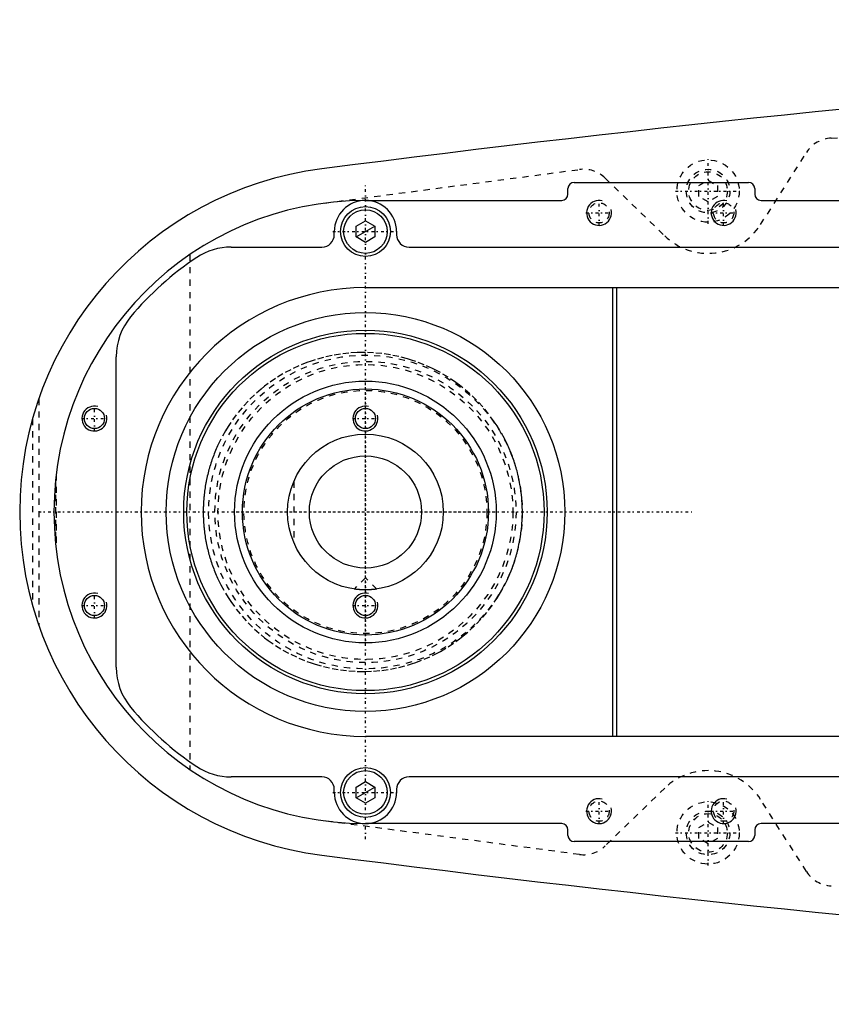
# Model space of a CAD drawing. Extents: x -906 to 156, y -125 to 125.
# Tile 1 of 6: x -906 to -775, y -79 to 79. Entities that reach past the tile are written whole.
import ezdxf

# ---------------------------------------------------------------- set-up
doc = ezdxf.new("R2010")
doc.units = 0
doc.linetypes.add('CENTER', pattern=[1.5, 0.45, -0.5, 0.05, -0.5])
doc.linetypes.add('DASHED', pattern=[2, 1, -1])
for name, color, linetype in [('AM_0', 7, 'CONTINUOUS'), ('AM_10', 7, 'CONTINUOUS'), ('AM_3', 7, 'DASHED'), ('AM_7', 7, 'CENTER')]:
    doc.layers.add(name, color=color, linetype=linetype)

msp = doc.modelspace()

# ---------------------------------------------------------------- linework, layer by layer
at = {"layer": 'AM_0', "color": 7, "linetype": 'CONTINUOUS'}
for p, q in [((-816.5, 52.9), (-788.5, 52.9)), ((-817.5, 51), (-817.5, 51.9)), ((-787.5, 51.9), (-787.5, 51)), ((-850, 50), (-818.5, 50)), ((-786.5, 50), (-680, 50)), ((-851.5, 45.87), (-850, 46.73)), ((-851.5, 44.13), (-851.5, 45.87)), ((-850, 46.73), (-848.5, 45.87)), ((-848.5, 45.87), (-848.5, 44.13)), ((-855, 44.5), (-855, 45)), ((-845, 45), (-845, 44.5)), ((-850, 43.27), (-851.5, 44.13)), ((-848.5, 44.13), (-850, 43.27)), ((-871.56, 42.5), (-857, 42.5)), ((-843, 42.5), (-717, 42.5)), ((-850, 36), (-751.33, 36)), ((-810.3, -36), (-810.3, 36)), ((-809.7, 36), (-809.7, -36)), ((-890, -24.92), (-890, 24.92)), ((-751.33, -36), (-850, -36)), ((-857, -42.5), (-871.56, -42.5)), ((-717, -42.5), (-843, -42.5)), ((-851.5, -44.13), (-850, -43.27)), ((-851.5, -45.87), (-851.5, -44.13)), ((-850, -43.27), (-848.5, -44.13)), ((-848.5, -44.13), (-848.5, -45.87)), ((-855, -45), (-855, -44.5)), ((-845, -44.5), (-845, -45)), ((-850, -46.73), (-851.5, -45.87)), ((-848.5, -45.87), (-850, -46.73)), ((-818.5, -50), (-850, -50)), ((-680, -50), (-786.5, -50)), ((-817.5, -51.9), (-817.5, -51)), ((-787.5, -51), (-787.5, -51.9)), ((-788.5, -52.9), (-816.5, -52.9))]:
    msp.add_line(p, q, dxfattribs=at)
msp.add_polyline3d([(-848.18, -12.37, 0), (-848.18, -12.37, 0), (-848.18, -12.37, 0), (-848.19, -12.37, 0), (-848.19, -12.37, 0), (-848.19, -12.37, 0), (-848.2, -12.37, 0), (-848.2, -12.37, 0), (-848.21, -12.37, 0), (-848.22, -12.37, 0), (-848.23, -12.37, 0), (-848.24, -12.38, 0), (-848.25, -12.38, 0), (-848.26, -12.38, 0), (-848.28, -12.38, 0), (-848.3, -12.38, 0), (-848.31, -12.39, 0), (-848.33, -12.39, 0), (-848.35, -12.39, 0), (-848.36, -12.39, 0), (-848.38, -12.39, 0), (-848.4, -12.4, 0), (-848.42, -12.4, 0), (-848.43, -12.4, 0), (-848.46, -12.4, 0), (-848.49, -12.41, 0), (-848.5, -12.41, 0), (-848.52, -12.41, 0), (-848.55, -12.42, 0), (-848.58, -12.42, 0), (-848.61, -12.42, 0), (-848.64, -12.43, 0), (-848.68, -12.43, 0), (-848.7, -12.43, 0), (-848.71, -12.43, 0), (-848.75, -12.44, 0), (-848.79, -12.44, 0), (-848.83, -12.44, 0), (-848.87, -12.45, 0), (-848.91, -12.45, 0), (-848.93, -12.45, 0), (-848.95, -12.46, 0), (-849, -12.46, 0), (-849.04, -12.46, 0), (-849.09, -12.47, 0), (-849.14, -12.47, 0), (-849.19, -12.47, 0), (-849.21, -12.48, 0), (-849.24, -12.48, 0), (-849.29, -12.48, 0), (-849.34, -12.48, 0), (-849.39, -12.49, 0), (-849.44, -12.49, 0), (-849.49, -12.49, 0), (-849.52, -12.49, 0), (-849.55, -12.49, 0), (-849.6, -12.49, 0), (-849.65, -12.5, 0), (-849.71, -12.5, 0), (-849.76, -12.5, 0), (-849.81, -12.5, 0), (-849.84, -12.5, 0), (-849.87, -12.5, 0), (-849.92, -12.5, 0), (-849.97, -12.5, 0), (-850, -12.5, 0), (-850.03, -12.5, 0), (-850.08, -12.5, 0), (-850.13, -12.5, 0), (-850.16, -12.5, 0), (-850.19, -12.5, 0), (-850.24, -12.5, 0), (-850.29, -12.5, 0), (-850.35, -12.5, 0), (-850.4, -12.49, 0), (-850.45, -12.49, 0), (-850.48, -12.49, 0), (-850.51, -12.49, 0), (-850.56, -12.49, 0), (-850.61, -12.49, 0), (-850.66, -12.48, 0), (-850.71, -12.48, 0), (-850.76, -12.48, 0), (-850.79, -12.48, 0), (-850.81, -12.47, 0), (-850.86, -12.47, 0), (-850.91, -12.47, 0), (-850.96, -12.46, 0), (-851, -12.46, 0), (-851.05, -12.46, 0), (-851.07, -12.45, 0), (-851.09, -12.45, 0), (-851.13, -12.45, 0), (-851.17, -12.44, 0), (-851.21, -12.44, 0), (-851.25, -12.44, 0), (-851.29, -12.43, 0), (-851.3, -12.43, 0), (-851.32, -12.43, 0), (-851.36, -12.43, 0), (-851.39, -12.42, 0), (-851.42, -12.42, 0), (-851.45, -12.42, 0), (-851.48, -12.41, 0), (-851.5, -12.41, 0), (-851.51, -12.41, 0), (-851.54, -12.4, 0), (-851.57, -12.4, 0), (-851.58, -12.4, 0), (-851.6, -12.4, 0), (-851.62, -12.39, 0), (-851.64, -12.39, 0), (-851.65, -12.39, 0), (-851.67, -12.39, 0), (-851.69, -12.39, 0), (-851.7, -12.38, 0), (-851.72, -12.38, 0), (-851.74, -12.38, 0), (-851.75, -12.38, 0), (-851.76, -12.38, 0), (-851.77, -12.37, 0), (-851.78, -12.37, 0), (-851.79, -12.37, 0), (-851.8, -12.37, 0), (-851.8, -12.37, 0), (-851.81, -12.37, 0), (-851.81, -12.37, 0), (-851.81, -12.37, 0), (-851.82, -12.37, 0), (-851.82, -12.37, 0), (-851.82, -12.37, 0)], dxfattribs=at)
for centre, radius in [((-850, 45), 4), ((-850, 45), 3.5), ((-850, 0), 32), ((-850, 0), 29.17), ((-850, 0), 28.67), ((-850, 0), 21), ((-850, 0), 19.75), ((-893.5, 15), 1.62), ((-850, 15), 1.62), ((-850, 0), 12.5), ((-850, 0), 9), ((-893.5, -15), 1.62), ((-850, -15), 1.62), ((-850, -45), 4), ((-850, -45), 3.5)]:
    msp.add_circle(centre, radius, dxfattribs=at)
for centre, radius, start, end in [((-473.05, -2920.27), 3000, 91.26165, 97.35313), ((-850, 0), 55.5, 97.2532, 262.7468), ((-816.5, 51.9), 1, 90, 180), ((-788.5, 51.9), 1, 0, 90), ((-818.5, 51), 1, 270, 0), ((-786.5, 51), 1, 180, 270), ((-850, 0), 50, 90, 270), ((-850, 45), 5, 0, 180), ((-857, 44.5), 2, 270, 0), ((-843, 44.5), 2, 180, 270), ((-871.56, 32.5), 10, 90, 123.5573), ((-850, 0), 49, 123.5573, 140.2849), ((-850, 0), 36, 90, 270), ((-880, 24.92), 10, 140.2849, 180), ((-880, -24.92), 10, 180, 219.7151), ((-850, 0), 49, 219.7151, 236.4427), ((-871.56, -32.5), 10, 236.4427, 270), ((-857, -44.5), 2, 0, 90), ((-843, -44.5), 2, 90, 180), ((-850, -45), 5, 180, 0), ((-818.5, -51), 1, 0, 90), ((-786.5, -51), 1, 90, 180), ((-816.5, -51.9), 1, 180, 270), ((-788.5, -51.9), 1, 270, 0), ((-473.05, 2920.27), 3000, 262.64687, 268.73835)]:
    msp.add_arc(centre, radius, start, end, dxfattribs=at)
at = {"layer": 'AM_10', "color": 7, "linetype": 'CONTINUOUS'}
for p, q in [((-851.5, 44.13), (-848.5, 45.87)), ((-851.5, -45.87), (-848.5, -44.13))]:
    msp.add_line(p, q, dxfattribs=at)
for centre in [(-812.5, 48), (-792.5, 48), (-893.5, 15), (-850, 15), (-893.5, -15), (-850, -15), (-812.5, -48), (-792.5, -48)]:
    msp.add_arc(centre, 2, 75, 15, dxfattribs=at)
at = {"layer": 'AM_3', "color": 6, "linetype": 'DASHED'}
for p, q in [((-775.22, 60), (-545.22, 70)), ((-786.56, 46.13), (-779.22, 57.68)), ((-856.53, 49.57), (-815.65, 54.96)), ((-811.52, 53.59), (-801.96, 44.32)), ((-796.5, 52.37), (-795, 53.23)), ((-796.5, 50.63), (-796.5, 52.37)), ((-795, 53.23), (-793.5, 52.37)), ((-793.5, 52.37), (-793.5, 50.63)), ((-795, 49.77), (-796.5, 50.63)), ((-793.5, 50.63), (-795, 49.77)), ((-878.19, 41.3), (-878.19, -41.3)), ((-902.45, 18.15), (-902.45, -18.15)), ((-903.45, 14.95), (-903.45, -14.95)), ((-899.77, 4.76), (-899.77, -4.76)), ((-899.63, 6.05), (-899.63, -6.05)), ((-861.5, 4.9), (-861.5, -4.9)), ((-850, -10.55), (-851.82, -12.37)), ((-848.18, -12.37), (-850, -10.55)), ((-801.96, -44.32), (-811.52, -53.59)), ((-779.22, -57.68), (-786.56, -46.13)), ((-815.65, -54.96), (-856.53, -49.57)), ((-796.5, -50.63), (-795, -49.77)), ((-795, -49.77), (-793.5, -50.63)), ((-796.5, -52.37), (-796.5, -50.63)), ((-793.5, -50.63), (-793.5, -52.37)), ((-795, -53.23), (-796.5, -52.37)), ((-793.5, -52.37), (-795, -53.23))]:
    msp.add_line(p, q, dxfattribs=at)
msp.add_polyline3d([(-824.81, 0, 0), (-824.81, 0.13, 0), (-824.81, 0.4, 0), (-824.82, 0.66, 0), (-824.82, 0.8, 0), (-824.83, 0.93, 0), (-824.84, 1.2, 0), (-824.85, 1.47, 0), (-824.87, 1.74, 0), (-824.89, 2.01, 0), (-824.91, 2.28, 0), (-824.92, 2.41, 0), (-824.94, 2.55, 0), (-824.97, 2.82, 0), (-825, 3.09, 0), (-825.03, 3.36, 0), (-825.07, 3.63, 0), (-825.11, 3.9, 0), (-825.13, 4.03, 0), (-825.15, 4.17, 0), (-825.2, 4.44, 0), (-825.25, 4.7, 0), (-825.27, 4.84, 0), (-825.3, 4.97, 0), (-825.35, 5.24, 0), (-825.41, 5.51, 0), (-825.44, 5.64, 0), (-825.47, 5.78, 0), (-825.53, 6.05, 0), (-825.6, 6.31, 0), (-825.67, 6.58, 0), (-825.74, 6.84, 0), (-825.82, 7.11, 0), (-825.86, 7.24, 0), (-825.89, 7.37, 0), (-825.98, 7.63, 0), (-826.06, 7.89, 0), (-826.14, 8.15, 0), (-826.23, 8.41, 0), (-826.32, 8.67, 0), (-826.37, 8.8, 0), (-826.42, 8.93, 0), (-826.52, 9.18, 0), (-826.61, 9.44, 0), (-826.72, 9.69, 0), (-826.82, 9.94, 0), (-826.93, 10.19, 0), (-826.98, 10.32, 0), (-827.04, 10.44, 0), (-827.15, 10.69, 0), (-827.26, 10.93, 0), (-827.68, 11.78, 0), (-828.46, 13.17, 0), (-828.88, 13.84, 0), (-829.31, 14.49, 0), (-830.22, 15.73, 0), (-831.17, 16.88, 0), (-832.17, 17.95, 0), (-833.22, 18.96, 0), (-834.34, 19.92, 0), (-834.91, 20.37, 0), (-835.5, 20.8, 0), (-836.72, 21.62, 0), (-837.97, 22.37, 0), (-838.61, 22.71, 0), (-839.26, 23.04, 0), (-840.58, 23.63, 0), (-841.92, 24.14, 0), (-842.6, 24.37, 0), (-843.27, 24.58, 0), (-844.64, 24.93, 0), (-846, 25.21, 0), (-847.35, 25.41, 0), (-848.69, 25.54, 0), (-850.01, 25.59, 0), (-850.67, 25.59, 0), (-851.33, 25.58, 0), (-852.66, 25.5, 0), (-854.01, 25.34, 0), (-855.36, 25.11, 0), (-856.72, 24.81, 0), (-858.06, 24.43, 0), (-858.73, 24.21, 0), (-859.39, 23.98, 0), (-860.7, 23.44, 0), (-861.98, 22.84, 0), (-863.24, 22.16, 0), (-864.45, 21.42, 0), (-865.62, 20.6, 0), (-866.19, 20.17, 0), (-866.75, 19.72, 0), (-867.82, 18.78, 0), (-868.84, 17.79, 0), (-869.81, 16.73, 0), (-870.74, 15.59, 0), (-871.63, 14.36, 0), (-872.05, 13.72, 0), (-872.46, 13.05, 0), (-873.22, 11.67, 0), (-873.63, 10.84, 0), (-873.74, 10.6, 0), (-873.85, 10.35, 0), (-873.9, 10.23, 0), (-873.96, 10.11, 0), (-874.06, 9.86, 0), (-874.16, 9.61, 0), (-874.26, 9.36, 0), (-874.36, 9.11, 0), (-874.46, 8.86, 0), (-874.5, 8.73, 0), (-874.55, 8.61, 0), (-874.64, 8.35, 0), (-874.72, 8.1, 0), (-874.81, 7.84, 0), (-874.89, 7.58, 0), (-874.97, 7.32, 0), (-875.01, 7.19, 0), (-875.05, 7.06, 0), (-875.12, 6.8, 0), (-875.19, 6.54, 0), (-875.26, 6.27, 0), (-875.32, 6.01, 0), (-875.39, 5.75, 0), (-875.42, 5.61, 0), (-875.45, 5.48, 0), (-875.5, 5.22, 0), (-875.56, 4.95, 0), (-875.58, 4.82, 0), (-875.61, 4.68, 0), (-875.66, 4.42, 0), (-875.7, 4.15, 0), (-875.72, 4.01, 0), (-875.74, 3.88, 0), (-875.78, 3.61, 0), (-875.82, 3.34, 0), (-875.85, 3.08, 0), (-875.89, 2.81, 0), (-875.91, 2.54, 0), (-875.93, 2.4, 0), (-875.94, 2.27, 0), (-875.96, 2, 0), (-875.98, 1.73, 0), (-876, 1.47, 0), (-876.01, 1.2, 0), (-876.02, 0.93, 0), (-876.03, 0.8, 0), (-876.03, 0.66, 0), (-876.04, 0.4, 0), (-876.04, 0.13, 0), (-876.04, 0, 0), (-876.04, -0.13, 0), (-876.04, -0.4, 0), (-876.03, -0.66, 0), (-876.03, -0.8, 0), (-876.02, -0.93, 0), (-876.01, -1.2, 0), (-876, -1.47, 0), (-875.98, -1.73, 0), (-875.96, -2, 0), (-875.94, -2.27, 0), (-875.93, -2.4, 0), (-875.91, -2.54, 0), (-875.89, -2.81, 0), (-875.85, -3.08, 0), (-875.82, -3.34, 0), (-875.78, -3.61, 0), (-875.74, -3.88, 0), (-875.72, -4.01, 0), (-875.7, -4.15, 0), (-875.66, -4.42, 0), (-875.61, -4.68, 0), (-875.58, -4.82, 0), (-875.56, -4.95, 0), (-875.5, -5.22, 0), (-875.45, -5.48, 0), (-875.42, -5.61, 0), (-875.39, -5.75, 0), (-875.32, -6.01, 0), (-875.26, -6.27, 0), (-875.19, -6.54, 0), (-875.12, -6.8, 0), (-875.05, -7.06, 0), (-875.01, -7.19, 0), (-874.97, -7.32, 0), (-874.89, -7.58, 0), (-874.81, -7.84, 0), (-874.72, -8.1, 0), (-874.64, -8.35, 0), (-874.55, -8.61, 0), (-874.5, -8.73, 0), (-874.46, -8.86, 0), (-874.36, -9.11, 0), (-874.26, -9.36, 0), (-874.16, -9.61, 0), (-874.06, -9.86, 0), (-873.96, -10.11, 0), (-873.9, -10.23, 0), (-873.85, -10.35, 0), (-873.74, -10.6, 0), (-873.63, -10.84, 0), (-873.22, -11.67, 0), (-872.46, -13.05, 0), (-872.05, -13.72, 0), (-871.63, -14.36, 0), (-870.74, -15.59, 0), (-869.81, -16.73, 0), (-868.84, -17.79, 0), (-867.82, -18.78, 0), (-866.75, -19.72, 0), (-866.19, -20.17, 0), (-865.62, -20.6, 0), (-864.45, -21.42, 0), (-863.24, -22.16, 0), (-861.98, -22.84, 0), (-860.7, -23.44, 0), (-859.39, -23.98, 0), (-858.73, -24.21, 0), (-858.06, -24.43, 0), (-856.72, -24.81, 0), (-855.36, -25.11, 0), (-854.01, -25.34, 0), (-852.66, -25.5, 0), (-851.33, -25.58, 0), (-850.67, -25.59, 0), (-850.01, -25.59, 0), (-848.69, -25.54, 0), (-847.35, -25.41, 0), (-846, -25.21, 0), (-844.64, -24.93, 0), (-843.27, -24.58, 0), (-842.6, -24.37, 0), (-841.92, -24.14, 0), (-840.58, -23.63, 0), (-839.26, -23.04, 0), (-838.61, -22.71, 0), (-837.97, -22.37, 0), (-836.72, -21.62, 0), (-835.5, -20.8, 0), (-834.91, -20.37, 0), (-834.34, -19.92, 0), (-833.22, -18.96, 0), (-832.17, -17.95, 0), (-831.17, -16.88, 0), (-830.22, -15.73, 0), (-829.31, -14.49, 0), (-828.88, -13.84, 0), (-828.46, -13.17, 0), (-827.68, -11.78, 0), (-827.26, -10.93, 0), (-827.15, -10.69, 0), (-827.04, -10.44, 0), (-826.98, -10.32, 0), (-826.93, -10.19, 0), (-826.82, -9.94, 0), (-826.72, -9.69, 0), (-826.61, -9.44, 0), (-826.52, -9.18, 0), (-826.42, -8.93, 0), (-826.37, -8.8, 0), (-826.32, -8.67, 0), (-826.23, -8.41, 0), (-826.14, -8.15, 0), (-826.06, -7.89, 0), (-825.98, -7.63, 0), (-825.89, -7.37, 0), (-825.86, -7.24, 0), (-825.82, -7.11, 0), (-825.74, -6.84, 0), (-825.67, -6.58, 0), (-825.6, -6.31, 0), (-825.53, -6.05, 0), (-825.47, -5.78, 0), (-825.44, -5.64, 0), (-825.41, -5.51, 0), (-825.35, -5.24, 0), (-825.3, -4.97, 0), (-825.27, -4.84, 0), (-825.25, -4.7, 0), (-825.2, -4.44, 0), (-825.15, -4.17, 0), (-825.13, -4.03, 0), (-825.11, -3.9, 0), (-825.07, -3.63, 0), (-825.03, -3.36, 0), (-825, -3.09, 0), (-824.97, -2.82, 0), (-824.94, -2.55, 0), (-824.92, -2.41, 0), (-824.91, -2.28, 0), (-824.89, -2.01, 0), (-824.87, -1.74, 0), (-824.85, -1.47, 0), (-824.84, -1.2, 0), (-824.83, -0.93, 0), (-824.82, -0.8, 0), (-824.82, -0.66, 0), (-824.81, -0.4, 0), (-824.81, -0.13, 0), (-824.81, 0, 0)], dxfattribs=at)
for centre, radius in [((-795, 51.5), 5), ((-795, 51.5), 3.5), ((-795, 51.5), 3.1), ((-812.5, 48), 1.62), ((-792.5, 48), 1.62), ((-850, 0), 25.17), ((-850, 0), 24.17), ((-850, 0), 23.67), ((-850, 0), 19.5), ((-812.5, -48), 1.62), ((-795, -51.5), 5), ((-792.5, -48), 1.62), ((-795, -51.5), 3.5), ((-795, -51.5), 3.1)]:
    msp.add_circle(centre, radius, dxfattribs=at)
for centre, radius, start, end in [((-775, 55), 5, 92.4896, 147.5532), ((-815, 50), 5, 45.8804, 97.5053), ((-795, 51.5), 10, 225.8804, 327.5532), ((-795, -51.5), 10, 32.4468, 134.1196), ((-815, -50), 5, 262.4947, 314.1196), ((-775, -55), 5, 212.4468, 267.5104)]:
    msp.add_arc(centre, radius, start, end, dxfattribs=at)
at = {"layer": 'AM_7', "color": 4, "linetype": 'CENTER'}
for p, q in [((-795, 46.25), (-795, 56.75)), ((-850, -52.5), (-850, 52.5)), ((-800.25, 51.5), (-789.75, 51.5)), ((-812.5, 45.9), (-812.5, 50.1)), ((-792.5, 45.9), (-792.5, 50.1)), ((-814.6, 48), (-810.4, 48)), ((-794.6, 48), (-790.4, 48)), ((-855.25, 45), (-844.75, 45)), ((-850, -20.74), (-850, 20.74)), ((-893.5, 12.9), (-893.5, 17.1)), ((-895.6, 15), (-891.4, 15)), ((-852.1, 15), (-847.9, 15)), ((-870.74, 0), (-829.26, 0)), ((-902.5, 0), (-797.5, 0)), ((-893.5, -17.1), (-893.5, -12.9)), ((-895.6, -15), (-891.4, -15)), ((-852.1, -15), (-847.9, -15)), ((-855.25, -45), (-844.75, -45)), ((-812.5, -50.1), (-812.5, -45.9)), ((-795, -56.75), (-795, -46.25)), ((-792.5, -50.1), (-792.5, -45.9)), ((-814.6, -48), (-810.4, -48)), ((-794.6, -48), (-790.4, -48)), ((-800.25, -51.5), (-789.75, -51.5))]:
    msp.add_line(p, q, dxfattribs=at)

doc.saveas('drawing.dxf')
